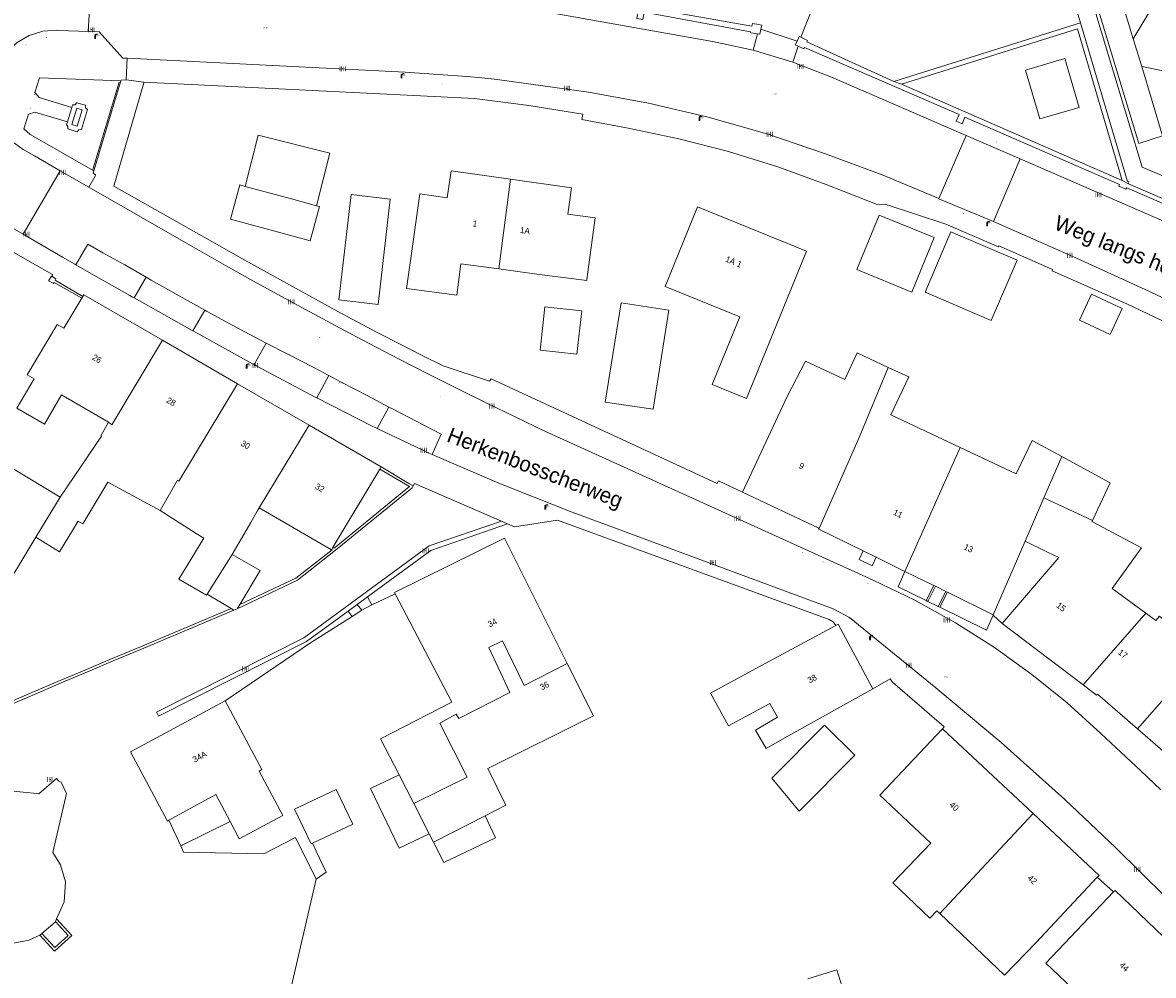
# Model space of a CAD drawing. Header units: metres. Extents: x 197457 to 198138, y 353986 to 354984.
# Tile 204 of 217: x 197865 to 197958, y 354718 to 354796. Entities that reach past the tile are written whole.
import ezdxf
from ezdxf.enums import TextEntityAlignment as Align

# ---------------------------------------------------------------- set-up
doc = ezdxf.new("R2010")
doc.units = ezdxf.units.M
doc.header["$MEASUREMENT"] = 0
for name, color, linetype, lineweight, true_color in [('afsluitpaal', 7, 'Continuous', 0, 0xde7233), ('benzine-   olieput', 7, 'Continuous', 0, 0x104b6e), ('elektrakast', 7, 'Continuous', 0, 0x104b6e), ('kolk', 7, 'Continuous', 0, 0x104b6e), ('lichtmast', 7, 'Continuous', 0, 0x104b6e)]:
    doc.layers.add(name, color=color, linetype=linetype, lineweight=lineweight, true_color=true_color)
for name, color, linetype, lineweight in [('bijgebouw', 1, 'Continuous', 13), ('Grens beheer openbare ruimte wegbeheer', 253, 'Continuous', 0), ('grens individueel parkeervak', 7, 'Continuous', 0), ('Grens maaiveld', 253, 'Continuous', 0), ('grens WOZ object', 7, 'Continuous', 0), ('heg geen IMGeo', 7, 'Continuous', 0), ('hoofdgebouw', 1, 'Continuous', 0), ('Hoogtepunt', 7, 'Continuous', 0), ('huisnummerreeks BGT', 7, 'Continuous', 0), ('kant muur', 30, 'Continuous', 0), ('kant onverhard', 7, 'Continuous', 0), ('kant verharding', 7, 'Continuous', 0), ('kunstwerk', 1, 'Continuous', 13), ('molgoot weginrichtingselement lijn', 7, 'Continuous', 0), ('muur breder dan 30cm', 30, 'Continuous', 0), ('openbare ruimte label tekst', 7, 'Continuous', 0), ('raster', 7, 'Continuous', 0), ('raster geen IMGeo', 7, 'Continuous', 0), ('tussenmuur', 1, 'Continuous', 13), ('waterleidingput', 132, 'Continuous', 0)]:
    doc.layers.add(name, color=color, linetype=linetype, lineweight=lineweight)
doc.styles.add('Style-WORKING', font='WORKING.shx')

# ---------------------------------------------------------------- blocks, each defined once
blk = doc.blocks.new('kolk')
at = {"layer": 'kolk', "linetype": 'Continuous', "lineweight": 0, "true_color": 0xbd2877}
for points in [[(-0.49, -0.43), (-0.49, 0), (-0.49, 0.42), (-0.4, 0.42), (-0.4, 0), (-0.4, -0.43)], [(-0.19, -0.43), (-0.19, 0), (-0.19, 0.42), (-0.11, 0.42), (-0.11, 0), (-0.11, -0.43)], [(0.11, -0.43), (0.11, 0), (0.11, 0.42), (0.19, 0.42), (0.19, 0), (0.19, -0.43)], [(0.4, -0.43), (0.4, 0), (0.4, 0.42), (0.49, 0.42), (0.49, 0), (0.49, -0.43)]]:
    blk.add_hatch(color=232, dxfattribs=at).paths.add_polyline_path(points)
at = {"layer": 'kolk', "linetype": 'Continuous', "lineweight": 0, "true_color": 0x681648}
blk.add_hatch(color=219, dxfattribs=at).paths.add_polyline_path([(0.1, 0, 1), (-0.1, 0, 1)])
blk = doc.blocks.new('benzineolieput')
at = {"layer": 'benzine-   olieput', "linetype": 'Continuous', "lineweight": 0, "true_color": 0xbd2877}
h = blk.add_hatch(color=232, dxfattribs=at)
edge = h.paths.add_edge_path()
edge.add_spline(control_points=[(0.44, 0), (0.44, 0.04), (0.43, 0.09), (0.36, 0.2), (0.28, 0.26), (0.09, 0.32), (-0.02, 0.33), (-0.22, 0.29), (-0.31, 0.24), (-0.42, 0.12), (-0.44, 0.06), (-0.44, -0.06), (-0.42, -0.12), (-0.33, -0.22), (-0.28, -0.26), (-0.1, -0.33), (0.04, -0.33), (0.27, -0.27), (0.37, -0.2), (0.43, -0.08), (0.44, -0.04), (0.44, 0)], knot_values=[0, 0, 0, 0, 0.060484, 0.060484, 0.178041, 0.178041, 0.295599, 0.295599, 0.413157, 0.413157, 0.498623, 0.498623, 0.584089, 0.584089, 0.669555, 0.669555, 0.808438, 0.808438, 0.94732, 0.94732, 1, 1, 1, 1], degree=3, periodic=0)
edge = h.paths.add_edge_path(flags=16)
edge.add_ellipse((0, 0), major_axis=(0.392, 0), ratio=0.689655, start_angle=0, end_angle=360)
h = blk.add_hatch(color=232, dxfattribs=at)
h.paths.add_polyline_path([(-0.05, -0.09, -0.572477), (-0.05, 0.09, 0.381612), (-0.15, 0.17), (-0.25, 0.17), (-0.25, -0.18), (-0.15, -0.18, 0.381612)])
h.paths.add_polyline_path([(-0.15, -0.12), (-0.2, -0.12), (-0.2, -0.02), (-0.15, -0.02, -1)], flags=16)
h.paths.add_polyline_path([(-0.15, 0.02), (-0.2, 0.02), (-0.2, 0.12), (-0.15, 0.12, -1)], flags=16)
at = {"layer": 'benzine-   olieput', "linetype": 'Continuous', "lineweight": 0, "true_color": 0x681648}
blk.add_hatch(color=219, dxfattribs=at).paths.add_polyline_path([(0.1, 0, 1), (-0.1, 0, 1)])
at = {"layer": 'benzine-   olieput', "linetype": 'Continuous', "lineweight": 0, "true_color": 0xbd2877}
h = blk.add_hatch(color=232, dxfattribs=at)
h.paths.add_polyline_path([(0.27, -0.08), (0.27, 0.07, 1), (0.07, 0.07), (0.07, 0.07, -0.377964), (0.07, -0.07), (0.07, -0.08, 1)])
h.paths.add_polyline_path([(0.12, -0.08), (0.12, 0.07, -1), (0.23, 0.07), (0.23, -0.08, -1)], flags=16)
blk = doc.blocks.new('lichtmast')
at = {"layer": 'lichtmast', "linetype": 'Continuous', "lineweight": 0, "true_color": 0xbd2877}
for points in [[(0.15, 0.42, -0.344151), (0.3, 0.61), (0.43, 0.64, 0.960861), (0.4, 0.79), (0.1, 0.74, 0.366629), (-0.15, 0.45), (-0.15, -0.1), (0, -0.1, -0.414214), (-0.1, 0, -1), (0.1, 0, -0.414214), (0, -0.1), (0.15, -0.1)], [(0.35, 0.55, 1), (0.3, 0.56), (0.23, 0.32, 1), (0.28, 0.31)], [(0.42, 0.58, 1), (0.38, 0.57), (0.44, 0.33, 1), (0.48, 0.34)], [(0.49, 0.61, 1), (0.45, 0.58), (0.63, 0.4, 1), (0.66, 0.43)]]:
    blk.add_hatch(color=232, dxfattribs=at).paths.add_polyline_path(points)
at = {"layer": 'lichtmast', "linetype": 'Continuous', "lineweight": 0, "true_color": 0x681648}
blk.add_hatch(color=219, dxfattribs=at).paths.add_polyline_path([(-0.1, 0, 1), (0.1, 0, 1)])
blk = doc.blocks.new('afsluitpaal')
at = {"layer": 'afsluitpaal', "linetype": 'Continuous', "lineweight": 0, "true_color": 0xbd2877}
blk.add_hatch(color=232, dxfattribs=at).paths.add_polyline_path([(0.15, 0.65, 1), (-0.15, 0.65), (-0.15, 0.05), (-0.3, 0.05), (-0.3, -0.1), (0, -0.1, -0.414214), (-0.1, 0, -1), (0.1, 0, -0.414214), (0, -0.1), (0.3, -0.1), (0.3, 0.05), (0.15, 0.05)])
at = {"layer": 'afsluitpaal', "linetype": 'Continuous', "lineweight": 0, "true_color": 0x681648}
blk.add_hatch(color=219, dxfattribs=at).paths.add_polyline_path([(0.1, 0, 1), (-0.1, 0, 1)])
blk = doc.blocks.new('waterleidingput')
at = {"layer": 'waterleidingput', "linetype": 'Continuous', "lineweight": 0, "true_color": 0x248bcb}
h = blk.add_hatch(color=142, dxfattribs=at)
edge = h.paths.add_edge_path()
edge.add_spline(control_points=[(0.44, 0), (0.44, 0.04), (0.43, 0.09), (0.36, 0.2), (0.28, 0.26), (0.09, 0.32), (-0.02, 0.33), (-0.22, 0.29), (-0.31, 0.24), (-0.42, 0.12), (-0.44, 0.06), (-0.44, -0.06), (-0.42, -0.12), (-0.33, -0.22), (-0.28, -0.26), (-0.1, -0.33), (0.04, -0.33), (0.27, -0.27), (0.37, -0.2), (0.43, -0.08), (0.44, -0.04), (0.44, 0)], knot_values=[0, 0, 0, 0, 0.060484, 0.060484, 0.178041, 0.178041, 0.295599, 0.295599, 0.413157, 0.413157, 0.498623, 0.498623, 0.584089, 0.584089, 0.669555, 0.669555, 0.808438, 0.808438, 0.94732, 0.94732, 1, 1, 1, 1], degree=3, periodic=0)
edge = h.paths.add_edge_path(flags=16)
edge.add_ellipse((0, 0), major_axis=(0.392, 0), ratio=0.689655, start_angle=0, end_angle=360)
for points in [[(-0.05, -0.09, -0.141608), (-0.09, -0.05), (-0.1, -0.09), (-0.17, 0.18), (-0.22, 0.18), (-0.12, -0.17), (-0.07, -0.17)], [(0.03, 0.18), (-0.02, 0.18), (-0.05, 0.09, -0.269854), (0.05, 0.09)], [(0.23, 0.18), (0.18, 0.18), (0.1, -0.09), (0.09, -0.05, -0.141608), (0.05, -0.09), (0.08, -0.17), (0.13, -0.17)]]:
    blk.add_hatch(color=142, dxfattribs=at).paths.add_polyline_path(points)
at = {"layer": 'waterleidingput', "linetype": 'Continuous', "lineweight": 0, "true_color": 0x104b6e}
blk.add_hatch(color=156, dxfattribs=at).paths.add_polyline_path([(0.1, 0, 1), (-0.1, 0, 1)])
blk = doc.blocks.new('kast_1')
at = {"layer": 'elektrakast', "linetype": 'Continuous', "lineweight": 0, "true_color": 0xbd2877}
h = blk.add_hatch(color=232, dxfattribs=at)
edge = h.paths.add_edge_path()
edge.add_arc((0, 0), 0.1, 0, 360)
edge.add_line((0, -0.1), (0.34, -0.1))
edge.add_line((0.34, -0.1), (0.34, 0.47))
edge.add_line((0.34, 0.47), (-0.34, 0.47))
edge.add_line((-0.34, 0.47), (-0.34, -0.1))
edge.add_line((-0.34, -0.1), (0, -0.1))
edge = h.paths.add_edge_path(flags=16)
edge.add_arc((-0.2, 0.31), 0.0607, 0, 360)
at = {"layer": 'elektrakast', "linetype": 'Continuous', "lineweight": 0, "true_color": 0x681648}
blk.add_hatch(color=219, dxfattribs=at).paths.add_polyline_path([(-0.1, 0, 1), (0.1, 0, 1)])
at = {"layer": 'elektrakast', "color": 232, "linetype": 'Continuous', "lineweight": 0, "true_color": 0xbd2877, "extrusion": (0, 0, -1)}
blk.add_solid([(-0.34, 0.65), (0.34, 0.65), (-0.34, 0.55), (0.34, 0.55)], dxfattribs=at)

msp = doc.modelspace()

# ---------------------------------------------------------------- linework, layer by layer
at = {"layer": 'bijgebouw', "linetype": 'Continuous', "lineweight": 13}
for p, q in [((197884.358, 354751.569), (197882.069, 354752.882)), ((197882.699, 354748.792), (197884.358, 354751.569)), ((197880.005, 354749.62), (197881.981, 354748.456)), ((197882.487, 354748.437), (197882.699, 354748.792)), ((197881.981, 354748.456), (197882.203, 354748.325)), ((197882.203, 354748.325), (197882.487, 354748.437))]:
    msp.add_line(p, q, dxfattribs=at)
at = {"layer": 'bijgebouw', "linetype": 'Continuous', "lineweight": 13, "flags": 128}
for points in [[(197951.502, 354789.528), (197950.329, 354793.532), (197947.099, 354792.568), (197948.287, 354788.586), (197951.502, 354789.528)], [(197912.653, 354765.378), (197916.578, 354764.783), (197917.88, 354772.909), (197913.967, 354773.517), (197912.653, 354765.378)], [(197950.08, 354760.91), (197954.064, 354758.759), (197952.599, 354755.67)], [(197926.316, 354734.542), (197930.634, 354738.888), (197933.11, 354736.429), (197928.546, 354731.835), (197926.316, 354734.542)], [(197929.269, 354718.103), (197931.639, 354718.841), (197933.271, 354713.6)]]:
    msp.add_lwpolyline(points, dxfattribs=at)
at = {"layer": 'Grens beheer openbare ruimte wegbeheer', "linetype": 'Continuous', "lineweight": 0}
msp.add_line((197873.39, 354791.77), (197874.83, 354791.604), dxfattribs=at)
at = {"layer": 'grens individueel parkeervak', "linetype": 'Continuous', "lineweight": 0}
for p, q in [((197874.022, 354773.909), (197875.022, 354775.599)), ((197874.022, 354773.909), (197873.904, 354773.975)), ((197878.835, 354771.22), (197879.831, 354772.908)), ((197878.835, 354771.22), (197878.728, 354771.279)), ((197883.879, 354768.441), (197884.842, 354770.208)), ((197883.879, 354768.441), (197883.736, 354768.52)), ((197889.007, 354765.712), (197889.99, 354767.543)), ((197894.906, 354764.968), (197893.965, 354763.21)), ((197893.965, 354763.21), (197893.787, 354763.294)), ((197898.171, 354761.211), (197893.965, 354763.21))]:
    msp.add_line(p, q, dxfattribs=at)
at = {"layer": 'grens individueel parkeervak', "linetype": 'Continuous', "lineweight": 0, "flags": 128}
for points in [[(197875.022, 354775.599), (197873.264, 354776.612), (197871.47, 354777.614), (197870.248, 354778.311), (197869.244, 354776.633)], [(197873.904, 354773.975), (197873.688, 354774.097), (197870.919, 354775.67), (197869.244, 354776.633)], [(197879.831, 354772.908), (197877.715, 354774.073), (197875.424, 354775.367), (197875.022, 354775.599)], [(197878.728, 354771.279), (197876.465, 354772.537), (197874.022, 354773.909)], [(197884.842, 354770.208), (197884.433, 354770.418), (197882.132, 354771.645), (197879.977, 354772.828), (197879.831, 354772.908)], [(197883.736, 354768.52), (197879.248, 354770.99), (197878.835, 354771.22)], [(197889.99, 354767.543), (197888.764, 354768.195), (197886.574, 354769.318), (197884.842, 354770.208)], [(197888.933, 354765.75), (197884.086, 354768.327), (197883.879, 354768.441)], [(197894.906, 354764.968), (197893.126, 354765.907), (197890.995, 354767.008), (197889.99, 354767.543)], [(197889.007, 354765.712), (197888.962, 354765.735), (197888.933, 354765.75)], [(197893.787, 354763.294), (197893.553, 354763.405), (197891.254, 354764.562), (197889.007, 354765.712)], [(197898.453, 354761.088), (197899.213, 354762.729), (197897.217, 354763.769), (197895.203, 354764.811), (197894.906, 354764.968)], [(197898.453, 354761.088), (197898.203, 354761.196), (197898.171, 354761.211)]]:
    msp.add_lwpolyline(points, dxfattribs=at)
at = {"layer": 'Grens maaiveld', "linetype": 'Continuous', "lineweight": 0}
for p, q in [((197925.42, 354795.93), (197925.468, 354796.129)), ((197928.379, 354794.964), (197925.42, 354795.93)), ((197928.379, 354794.964), (197928.466, 354795.148)), ((197955.944, 354795.143), (197956.634, 354792.864)), ((197936.313, 354791.653), (197936.933, 354791.428)), ((197955.022, 354783.544), (197955.559, 354783.268)), ((197939.722, 354750.27), (197939.105, 354749.036)), ((197940.572, 354749.854), (197939.956, 354748.619)), ((197939.956, 354748.619), (197939.105, 354749.036)), ((197875.856, 354739.957), (197876.025, 354739.638)), ((197884.229, 354705.876), (197888.954, 354726.275))]:
    msp.add_line(p, q, dxfattribs=at)
at = {"layer": 'Grens maaiveld', "linetype": 'Continuous', "lineweight": 0, "flags": 128}
for points in [[(197930.172, 354797.994), (197943.503, 354809.601), (197947.257, 354810.736), (197951.63, 354796.455)], [(197925.255, 354796.313), (197924.714, 354796.411), (197924.677, 354796.176), (197906.966, 354799.322), (197906.644, 354799.321), (197906.643, 354799.419), (197906.083, 354799.462), (197906.068, 354799.352), (197887.653, 354800.05), (197887.655, 354800.345), (197886.888, 354800.359)], [(197956.634, 354792.864), (197958.353, 354787.185), (197956.396, 354786.57), (197952.503, 354799.478), (197954.437, 354800.123), (197955.944, 354795.143)], [(197887.163, 354799.595), (197887.621, 354799.587), (197887.629, 354799.702), (197906.028, 354798.987), (197906.013, 354798.902), (197906.579, 354798.852), (197906.589, 354798.968), (197915.343, 354797.43), (197915.242, 354796.807), (197915.736, 354796.724), (197915.849, 354797.335), (197924.57, 354795.728), (197924.601, 354795.649), (197925.129, 354795.555)], [(197928.681, 354795.273), (197929.577, 354797.476), (197930.172, 354797.994)], [(197955.944, 354795.143), (197957.78, 354798.182), (197959.463, 354798.667), (197960.462, 354795.559), (197958.39, 354792.526), (197956.634, 354792.864)], [(197925.255, 354796.313), (197925.501, 354796.269), (197925.468, 354796.129)], [(197925.42, 354795.93), (197925.322, 354795.52), (197925.129, 354795.555)], [(197928.466, 354795.148), (197928.554, 354795.332), (197928.681, 354795.273)], [(197936.313, 354791.653), (197929.174, 354794.91), (197929.225, 354795.019), (197928.681, 354795.273)], [(197928.465, 354794.538), (197928.226, 354794.643), (197928.379, 354794.964)], [(197928.465, 354794.538), (197928.939, 354794.331), (197928.982, 354794.435), (197941.684, 354788.935), (197941.433, 354788.398), (197941.907, 354788.166), (197942.135, 354788.736), (197954.817, 354783.197), (197954.772, 354783.08), (197955.348, 354782.831), (197955.429, 354782.933), (197971.126, 354776.127), (197971.076, 354776.019), (197971.313, 354775.913)], [(197936.933, 354791.428), (197942.65, 354788.947), (197955.022, 354783.544)], [(197955.559, 354783.268), (197971.262, 354776.477), (197971.315, 354776.581), (197971.844, 354776.328), (197971.723, 354776.037)], [(197904.148, 354755.617), (197898.22, 354753.578), (197887.938, 354746.053), (197875.856, 354739.957)], [(197877.858, 354728.995), (197878.09, 354728.486), (197884.656, 354728.334), (197887.259, 354729.684), (197888.954, 354726.275)]]:
    msp.add_lwpolyline(points, dxfattribs=at)
at = {"layer": 'grens WOZ object', "linetype": 'Continuous', "lineweight": 0}
for p, q in [((197883.136, 354783.054), (197886.942, 354782.017)), ((197890.81, 354773.745), (197891.814, 354782.389)), ((197891.814, 354782.389), (197895.035, 354782.015)), ((197886.942, 354782.017), (197888.988, 354781.459)), ((197895.035, 354782.015), (197894.031, 354773.371)), ((197933.284, 354776.227), (197935.118, 354780.701)), ((197935.118, 354780.701), (197939.616, 354778.857)), ((197939.616, 354778.857), (197937.782, 354774.383)), ((197938.884, 354774.386), (197940.995, 354779.325)), ((197940.995, 354779.325), (197946.414, 354777.008)), ((197946.414, 354777.008), (197944.302, 354772.07)), ((197937.782, 354774.383), (197933.284, 354776.227)), ((197944.302, 354772.07), (197938.884, 354774.386)), ((197894.031, 354773.371), (197890.81, 354773.745)), ((197907.323, 354769.616), (197907.712, 354773.186)), ((197907.712, 354773.186), (197910.722, 354772.859)), ((197910.722, 354772.859), (197910.334, 354769.288)), ((197910.334, 354769.288), (197907.323, 354769.616)), ((197895.751, 354734.825), (197896.955, 354732.472)), ((197896.955, 354732.472), (197898.222, 354729.996)), ((197898.578, 354729.3), (197902.798, 354731.459)), ((197876.882, 354731.093), (197877.858, 354728.995)), ((197877.858, 354728.995), (197881.901, 354731.005)), ((197888.663, 354729.218), (197888.533, 354729.156))]:
    msp.add_line(p, q, dxfattribs=at)
at = {"layer": 'grens WOZ object', "linetype": 'Continuous', "lineweight": 0, "flags": 128}
for points in [[(197883.136, 354783.054), (197884.206, 354787.259), (197890.083, 354785.764), (197888.988, 354781.459)], [(197886.178, 354779.214), (197881.919, 354780.374), (197882.683, 354783.177), (197883.136, 354783.054)], [(197888.988, 354781.459), (197889.239, 354781.391), (197888.475, 354778.588), (197886.178, 354779.214)], [(197951.523, 354772.098), (197954.054, 354770.923), (197955.039, 354773.045), (197952.508, 354774.22), (197951.523, 354772.098)], [(197898.222, 354729.996), (197895.747, 354728.805), (197893.396, 354733.692), (197895.751, 354734.825)], [(197881.901, 354731.005), (197880.736, 354733.199), (197876.882, 354731.093)], [(197888.533, 354729.156), (197887.182, 354731.998), (197890.598, 354733.622), (197891.949, 354730.78), (197888.663, 354729.218)], [(197898.578, 354729.3), (197899.413, 354727.629), (197903.657, 354729.659), (197902.798, 354731.459)]]:
    msp.add_lwpolyline(points, dxfattribs=at)
at = {"layer": 'heg geen IMGeo', "linetype": 'Continuous', "lineweight": 0}
msp.add_line((197872.798, 354791.596), (197870.638, 354784.446), dxfattribs=at)
at = {"layer": 'hoofdgebouw', "linetype": 'Continuous', "lineweight": 0}
for p, q in [((197903.924, 354776.287), (197900.822, 354776.707)), ((197903.924, 354776.287), (197907.043, 354775.865)), ((197911.139, 354775.34), (197907.043, 354775.865)), ((197911.139, 354775.34), (197911.15, 354775.42)), ((197869.822, 354774.036), (197869.739, 354773.897)), ((197882.512, 354766.874), (197876.344, 354770.445)), ((197888.374, 354763.48), (197882.512, 354766.874)), ((197927.582, 354765.818), (197923.899, 354757.991)), ((197936.067, 354764.314), (197941.749, 354761.643)), ((197888.374, 354763.48), (197894.283, 354760.059)), ((197894.283, 354760.059), (197894.171, 354759.872)), ((197894.171, 354759.872), (197890.353, 354753.497)), ((197865.968, 354754.287), (197867.959, 354757.582)), ((197879.114, 354754.601), (197876.152, 354756.473)), ((197883.585, 354755.507), (197884.119, 354756.433)), ((197884.27, 354756.694), (197884.119, 354756.433)), ((197882.069, 354752.882), (197883.585, 354755.507)), ((197879.114, 354754.601), (197879.743, 354754.217)), ((197930.154, 354754.961), (197933.793, 354753.177)), ((197855.623, 354737.159), (197865.968, 354754.287)), ((197890.353, 354753.497), (197890.237, 354753.303)), ((197944.468, 354747.944), (197947.087, 354753.978)), ((197947.087, 354753.978), (197948.919, 354753.08)), ((197933.793, 354753.177), (197934.866, 354752.651)), ((197934.866, 354752.651), (197937.217, 354751.499)), ((197949.833, 354752.632), (197945.199, 354747.233)), ((197949.833, 354752.632), (197948.919, 354753.08)), ((197937.217, 354751.499), (197937.226, 354751.494)), ((197937.226, 354751.494), (197939.587, 354750.337)), ((197939.587, 354750.337), (197939.722, 354750.27)), ((197939.722, 354750.27), (197940.572, 354749.854)), ((197940.572, 354749.854), (197940.707, 354749.788)), ((197940.707, 354749.788), (197944.468, 354747.944)), ((197956.969, 354748.066), (197954.21, 354750.097)), ((197880.005, 354749.62), (197879.966, 354749.558)), ((197931.564, 354747.06), (197924.697, 354743.373)), ((197945.199, 354747.233), (197951.839, 354742.187)), ((197947.742, 354731.639), (197940.311, 354738.6)), ((197956.281, 354738.599), (197959.446, 354735.863)), ((197924.966, 354738.489), (197925.861, 354736.968)), ((197865.78, 354733.319), (197863.279, 354733.573)), ((197876.882, 354731.093), (197876.753, 354731.023)), ((197898.222, 354729.996), (197898.578, 354729.3)), ((197947.98, 354721.072), (197952.997, 354726.428)), ((197954.333, 354725.225), (197948.77, 354719.385)), ((197867.578, 354722.797), (197867.672, 354723.006)), ((197940.073, 354723.46), (197945.394, 354718.388)), ((197866.297, 354721.674), (197866.457, 354721.81)), ((197947.98, 354721.072), (197945.394, 354718.388)), ((197956.022, 354712.551), (197948.77, 354719.385))]:
    msp.add_line(p, q, dxfattribs=at)
at = {"layer": 'hoofdgebouw', "linetype": 'Continuous', "lineweight": 0, "flags": 128}
for points in [[(197896.742, 354777.356), (197897.454, 354782.427), (197899.702, 354782.112), (197900.012, 354784.319), (197904.881, 354783.636)], [(197911.15, 354775.42), (197911.834, 354780.474), (197909.585, 354780.778), (197909.877, 354782.935), (197904.881, 354783.636)], [(197923.69, 354772.352), (197921.432, 354766.804), (197924.239, 354765.662), (197929.152, 354777.731), (197920.213, 354781.37), (197917.559, 354774.848), (197923.69, 354772.352)], [(197867.959, 354757.582), (197857.303, 354764.009), (197863.087, 354777.573)], [(197896.742, 354777.356), (197896.357, 354774.691), (197900.496, 354774.122), (197900.822, 354776.707)], [(197869.739, 354773.897), (197868.27, 354771.426), (197867.719, 354771.733), (197865.262, 354767.605), (197865.822, 354767.28), (197864.419, 354764.868), (197866.675, 354763.556), (197868.078, 354765.967), (197871.933, 354763.724)], [(197876.344, 354770.445), (197869.904, 354774.174), (197869.822, 354774.036)], [(197927.582, 354765.818), (197929.082, 354768.729), (197932.29, 354767.221), (197933.318, 354769.409), (197935.854, 354768.217)], [(197935.854, 354768.217), (197937.531, 354767.429), (197936.067, 354764.314)], [(197867.959, 354757.582), (197871.348, 354762.572), (197871.288, 354762.607), (197871.933, 354763.724)], [(197941.749, 354761.643), (197946.353, 354759.479), (197947.644, 354762.226), (197950.08, 354760.91)], [(197865.968, 354754.287), (197867.922, 354753.108), (197869.435, 354755.617), (197869.821, 354755.385), (197871.884, 354758.805), (197876.152, 354756.473)], [(197923.899, 354757.991), (197930.163, 354755.044), (197930.13, 354754.973), (197930.154, 354754.961)], [(197890.237, 354753.303), (197890.218, 354753.271), (197884.27, 354756.694)], [(197954.21, 354750.097), (197956.624, 354753.413), (197952.559, 354755.586), (197952.599, 354755.67)], [(197879.743, 354754.217), (197877.692, 354750.863), (197879.966, 354749.558)], [(197909.541, 354743.94), (197904.395, 354754.229), (197895.384, 354749.759), (197895.441, 354749.651)], [(197895.441, 354749.651), (197900.085, 354740.776), (197894.237, 354737.783), (197895.751, 354734.825)], [(197961.736, 354748.506), (197959.824, 354746.326), (197958.097, 354747.83), (197957.782, 354747.468), (197956.969, 354748.066)], [(197934.592, 354741.875), (197931.754, 354747.162), (197931.564, 354747.06)], [(197902.798, 354731.459), (197904.507, 354732.334), (197903.025, 354735.33), (197911.682, 354739.66), (197909.541, 354743.94)], [(197924.697, 354743.373), (197921.295, 354741.525), (197922.758, 354738.83), (197926.161, 354740.678)], [(197925.861, 354736.968), (197927.616, 354738), (197934.592, 354741.875)], [(197951.839, 354742.187), (197952.936, 354741.353), (197952.999, 354741.436), (197956.281, 354738.599)], [(197876.753, 354731.023), (197873.741, 354736.705), (197881.495, 354740.874)], [(197881.495, 354740.874), (197884.494, 354735.253), (197884.269, 354735.133), (197886.217, 354731.478), (197882.655, 354729.586), (197881.901, 354731.005)], [(197926.161, 354740.678), (197926.776, 354739.546), (197924.966, 354738.489)], [(197940.311, 354738.6), (197935.173, 354733.142), (197939.339, 354729.221)], [(197862.475, 354735.385), (197862.296, 354735.365), (197860.77, 354733.336), (197860.454, 354732.471), (197859.787, 354729.335), (197860.12, 354727.932), (197859.49, 354726.439), (197859.43, 354724.987), (197859.875, 354723.528), (197860.873, 354722.213), (197862.324, 354721.308), (197864.138, 354721.021), (197865.387, 354721.256), (197866.297, 354721.674)], [(197867.677, 354734.524), (197866.229, 354733.274), (197865.78, 354733.319)], [(197867.672, 354723.006), (197868.306, 354724.415), (197868.402, 354726.06), (197868.007, 354727.437), (197867.379, 354728.447), (197868.494, 354733.296), (197868.061, 354734.231), (197867.826, 354734.324), (197867.677, 354734.524)], [(197952.997, 354726.428), (197953.141, 354726.582), (197947.742, 354731.639)], [(197939.339, 354729.221), (197936.239, 354725.97), (197939.278, 354723.073), (197939.85, 354723.673), (197940.073, 354723.46)], [(197961.727, 354718.378), (197954.453, 354725.351), (197954.333, 354725.225)], [(197866.457, 354721.81), (197867.553, 354722.741), (197867.578, 354722.797)]]:
    msp.add_lwpolyline(points, dxfattribs=at)
at = {"layer": 'kant muur', "linetype": 'Continuous', "lineweight": 0}
for p, q in [((197925.42, 354795.93), (197925.468, 354796.129)), ((197928.379, 354794.964), (197928.466, 354795.148)), ((197936.313, 354791.653), (197936.933, 354791.428)), ((197955.022, 354783.544), (197955.559, 354783.268))]:
    msp.add_line(p, q, dxfattribs=at)
at = {"layer": 'kant muur', "linetype": 'Continuous', "lineweight": 0, "flags": 128}
for points in [[(197925.255, 354796.313), (197924.714, 354796.411), (197924.677, 354796.176), (197906.966, 354799.322), (197906.644, 354799.321), (197906.643, 354799.419), (197906.083, 354799.462), (197906.068, 354799.352), (197887.653, 354800.05), (197887.655, 354800.345), (197886.888, 354800.359)], [(197887.163, 354799.595), (197887.621, 354799.587), (197887.629, 354799.702), (197906.028, 354798.987), (197906.013, 354798.902), (197906.579, 354798.852), (197906.589, 354798.968), (197915.343, 354797.43), (197915.242, 354796.807), (197915.736, 354796.724), (197915.849, 354797.335), (197924.57, 354795.728), (197924.601, 354795.649), (197925.129, 354795.555)], [(197925.255, 354796.313), (197925.501, 354796.269), (197925.468, 354796.129)], [(197925.42, 354795.93), (197925.322, 354795.52), (197925.129, 354795.555)], [(197928.466, 354795.148), (197928.554, 354795.332), (197928.681, 354795.273)], [(197936.313, 354791.653), (197929.174, 354794.91), (197929.225, 354795.019), (197928.681, 354795.273)], [(197928.465, 354794.538), (197928.226, 354794.643), (197928.379, 354794.964)], [(197928.465, 354794.538), (197928.939, 354794.331), (197928.982, 354794.435), (197941.684, 354788.935), (197941.433, 354788.398), (197941.907, 354788.166), (197942.135, 354788.736), (197954.817, 354783.197), (197954.772, 354783.08), (197955.348, 354782.831), (197955.429, 354782.933), (197971.126, 354776.127), (197971.076, 354776.019), (197971.313, 354775.913)], [(197936.933, 354791.428), (197942.65, 354788.947), (197955.022, 354783.544)], [(197955.559, 354783.268), (197971.262, 354776.477), (197971.315, 354776.581), (197971.844, 354776.328), (197971.723, 354776.037)]]:
    msp.add_lwpolyline(points, dxfattribs=at)
at = {"layer": 'kant onverhard', "linetype": 'Continuous', "lineweight": 0, "flags": 128}
msp.add_lwpolyline([(197948.818, 354810.658), (197948.784, 354811.052), (197948.912, 354811.461), (197949.192, 354811.785), (197949.545, 354811.963), (197959.534, 354814.856), (197960.141, 354814.334), (197960.867, 354813.995), (197970.939, 354781.218), (197970.622, 354780.424), (197970.306, 354780.068), (197969.9, 354779.791), (197969.438, 354779.626), (197968.964, 354779.581), (197968.135, 354779.792), (197956.671, 354784.619), (197948.818, 354810.658)], dxfattribs=at)
at = {"layer": 'kant verharding', "linetype": 'Continuous', "lineweight": 0}
for p, q in [((197870.457, 354799.208), (197870.266, 354795.752)), ((197870.266, 354795.752), (197867.862, 354795.84)), ((197925.129, 354795.555), (197924.785, 354794.203)), ((197928.043, 354793.223), (197928.465, 354794.538)), ((197873.39, 354791.77), (197873.464, 354793.552)), ((197924.785, 354794.203), (197928.043, 354793.223)), ((197870.724, 354784.315), (197872.935, 354791.695)), ((197874.813, 354791.546), (197874.83, 354791.604)), ((197940.007, 354782.053), (197942.25, 354787.215)), ((197946.675, 354785.297), (197942.25, 354787.215)), ((197865.864, 354785.541), (197867.963, 354784.324)), ((197944.473, 354780.166), (197946.675, 354785.297)), ((197864.931, 354779.122), (197867.963, 354784.324)), ((197867.963, 354784.324), (197870.319, 354782.974)), ((197940.002, 354782.042), (197940.007, 354782.053)), ((197944.473, 354780.166), (197940.002, 354782.042)), ((197862.842, 354780.329), (197864.931, 354779.122)), ((197869.244, 354776.633), (197869.171, 354776.675)), ((197904.148, 354755.617), (197904.64, 354755.405)), ((197904.64, 354755.405), (197905.217, 354755.157)), ((197891.57, 354748.248), (197892.305, 354748.787)), ((197892.305, 354748.787), (197893.168, 354749.419)), ((197892.305, 354748.787), (197892.695, 354748.308)), ((197893.529, 354748.743), (197893.168, 354749.419)), ((197891.57, 354748.248), (197891.894, 354747.801)), ((197891.894, 354747.801), (197892.695, 354748.308)), ((197944.468, 354747.944), (197944.446, 354747.899)), ((197944.446, 354747.899), (197945.199, 354747.233)), ((197952.997, 354726.428), (197954.333, 354725.225))]:
    msp.add_line(p, q, dxfattribs=at)
at = {"layer": 'kant verharding', "linetype": 'Continuous', "lineweight": 0, "flags": 128}
for points in [[(197924.785, 354794.203), (197921.446, 354794.929), (197908.861, 354797.155), (197907.731, 354797.344), (197906.598, 354797.513), (197905.923, 354797.603), (197905.247, 354797.686), (197901.294, 354798.021), (197900.405, 354798.062), (197887.123, 354798.577)], [(197867.862, 354795.84), (197867.702, 354795.846), (197866.545, 354795.759), (197865.436, 354795.419), (197864.43, 354794.841), (197863.58, 354794.051), (197862.92, 354793.074), (197862.498, 354791.973), (197862.33, 354790.807), (197862.415, 354789.632), (197862.738, 354788.555), (197863.289, 354787.574), (197864.037, 354786.736), (197864.945, 354786.073), (197865.864, 354785.541)], [(197873.464, 354793.552), (197873.099, 354793.57), (197871.156, 354795.718), (197870.266, 354795.752)], [(197873.464, 354793.552), (197896.248, 354792.422), (197901.294, 354792.063), (197902.543, 354791.941), (197903.788, 354791.806), (197911.284, 354790.785), (197916.208, 354789.878), (197921.083, 354788.734), (197925.894, 354787.348), (197930.642, 354785.758), (197935.364, 354783.991), (197940.007, 354782.053)], [(197942.25, 354787.215), (197931.205, 354791.997), (197928.043, 354793.223)], [(197868.916, 354789.506), (197866.257, 354790.323), (197865.9, 354790.746), (197866.271, 354791.954), (197872.935, 354791.695)], [(197923.899, 354757.991), (197921.935, 354758.916), (197921.835, 354758.701), (197903.297, 354767.289), (197903.158, 354767.079), (197899.36, 354768.334), (197897.593, 354769.218), (197895.831, 354770.114), (197894.076, 354771.023), (197892.327, 354771.942), (197890.734, 354772.794), (197889.149, 354773.661), (197885.987, 354775.408), (197882.872, 354777.14), (197879.766, 354778.888), (197872.356, 354783.081), (197874.813, 354791.546)], [(197872.935, 354791.695), (197872.955, 354791.762), (197873.39, 354791.77)], [(197874.83, 354791.604), (197901.94, 354790.262), (197906.383, 354789.692), (197910.805, 354788.976), (197910.733, 354788.534), (197914.547, 354787.827), (197918.675, 354786.961), (197922.761, 354785.901), (197926.794, 354784.649), (197930.758, 354783.21), (197934.948, 354781.577), (197935.606, 354781.595), (197940.589, 354779.954), (197944.893, 354778.105), (197944.93, 354778.184), (197949.328, 354776.24), (197949.29, 354776.139), (197955.459, 354773.388), (197962.813, 354769.898), (197963.009, 354769.592), (197961.797, 354767.031)], [(197870.724, 354784.315), (197865.514, 354787.309), (197864.989, 354787.763), (197865.359, 354788.973), (197865.879, 354789.146), (197868.555, 354788.344)], [(197946.675, 354785.297), (197968.63, 354775.775), (197969.087, 354775.547), (197970.57, 354774.651)], [(197870.724, 354784.315), (197870.666, 354784.122), (197870.861, 354784.008), (197870.844, 354783.876), (197870.319, 354782.974)], [(197870.319, 354782.974), (197879.221, 354777.873), (197881.511, 354776.577), (197883.807, 354775.294), (197886.111, 354774.025), (197888.423, 354772.769), (197890.859, 354771.463), (197893.302, 354770.169), (197895.754, 354768.892), (197898.215, 354767.633), (197900.577, 354766.447), (197902.947, 354765.278), (197905.326, 354764.126), (197907.712, 354762.99), (197934.627, 354750.788), (197938.041, 354749.125), (197941.357, 354747.276), (197944.558, 354745.256), (197947.638, 354743.056), (197950.527, 354740.713), (197953.272, 354738.203), (197954.929, 354736.681), (197956.575, 354735.148), (197958.211, 354733.604)], [(197967.603, 354769.563), (197962.804, 354771.845), (197956.911, 354774.586), (197950.994, 354777.294), (197944.473, 354780.166)], [(197869.171, 354776.675), (197868.158, 354777.257), (197864.931, 354779.122)], [(197863.65, 354777.744), (197863.734, 354777.886), (197867.346, 354775.818), (197867.306, 354775.653)], [(197987.095, 354692.818), (197987.124, 354693.513), (197986.989, 354694.449), (197986.691, 354695.33), (197986.255, 354696.117), (197985.717, 354696.786), (197974.168, 354708.905), (197972.232, 354710.93), (197970.289, 354712.949), (197968.339, 354714.961), (197966.383, 354716.967), (197964.451, 354718.937), (197962.515, 354720.902), (197960.57, 354722.859), (197958.613, 354724.803), (197954.51, 354728.843), (197950.332, 354732.805), (197945.111, 354737.459), (197939.759, 354741.961), (197932.683, 354747.728), (197931.332, 354748.427), (197909.733, 354756.441), (197903.927, 354758.72), (197898.453, 354761.088)], [(197896.908, 354758.509), (197897.013, 354758.686), (197904.148, 354755.617)], [(197893.168, 354749.419), (197898.347, 354753.214), (197904.64, 354755.405)], [(197905.217, 354755.157), (197908.749, 354755.696), (197931.001, 354747.561), (197931.331, 354747.365), (197931.564, 354747.06)], [(197934.866, 354752.651), (197934.543, 354751.944), (197933.474, 354752.463), (197933.793, 354753.177)], [(197938.97, 354749.102), (197936.658, 354750.235), (197937.217, 354751.499)], [(197876.025, 354739.638), (197888.158, 354745.748), (197891.57, 354748.248)], [(197892.695, 354748.308), (197892.944, 354748.465), (197893.529, 354748.743)], [(197944.446, 354747.899), (197943.907, 354746.682), (197940.09, 354748.553)], [(197881.495, 354740.874), (197888.478, 354745.642), (197891.894, 354747.801)], [(197940.311, 354738.6), (197940.437, 354738.766), (197936.2, 354742.403), (197936.027, 354742.681), (197934.592, 354741.875)]]:
    msp.add_lwpolyline(points, dxfattribs=at)
at = {"layer": 'kunstwerk', "linetype": 'Continuous', "lineweight": 13, "flags": 128}
msp.add_lwpolyline([(197869.766, 354789.332), (197869.342, 354789.452), (197868.926, 354788.128), (197869.359, 354787.993), (197869.766, 354789.332)], dxfattribs=at)
at = {"layer": 'molgoot weginrichtingselement lijn', "linetype": 'Continuous', "lineweight": 0}
msp.add_line((197875.856, 354739.957), (197876.025, 354739.638), dxfattribs=at)
at = {"layer": 'molgoot weginrichtingselement lijn', "linetype": 'Continuous', "lineweight": 0, "flags": 128}
msp.add_lwpolyline([(197904.148, 354755.617), (197898.22, 354753.578), (197887.938, 354746.053), (197875.856, 354739.957)], dxfattribs=at)
at = {"layer": 'muur breder dan 30cm', "linetype": 'Continuous', "lineweight": 0}
for p, q in [((197951.63, 354796.455), (197936.313, 354791.653)), ((197868.916, 354789.506), (197868.555, 354788.344)), ((197896.565, 354758.711), (197894.283, 354760.059)), ((197896.908, 354758.509), (197896.565, 354758.711)), ((197890.424, 354753.404), (197890.353, 354753.497)), ((197887.421, 354750.786), (197890.552, 354753.237)), ((197882.487, 354748.437), (197887.421, 354750.786)), ((197882.699, 354748.792), (197887.292, 354750.951)), ((197939.587, 354750.337), (197938.97, 354749.102)), ((197940.707, 354749.788), (197940.09, 354748.553)), ((197939.105, 354749.036), (197938.97, 354749.102)), ((197940.09, 354748.553), (197939.956, 354748.619))]:
    msp.add_line(p, q, dxfattribs=at)
at = {"layer": 'muur breder dan 30cm', "linetype": 'Continuous', "lineweight": 0, "flags": 128}
for points in [[(197951.63, 354796.455), (197955.466, 354783.453), (197955.592, 354783.415), (197955.559, 354783.268)], [(197955.022, 354783.544), (197951.361, 354795.952), (197936.933, 354791.428)], [(197868.555, 354788.344), (197868.483, 354788.112), (197868.593, 354787.959), (197868.595, 354787.77), (197869.361, 354787.533), (197869.506, 354787.688), (197869.718, 354787.707), (197870.202, 354789.351), (197870.036, 354789.483), (197870.047, 354789.695), (197869.317, 354789.907), (197869.194, 354789.746), (197868.991, 354789.747), (197868.916, 354789.506)], [(197869.739, 354773.897), (197867.473, 354775.175), (197867.424, 354775.085), (197867.017, 354775.3), (197867.243, 354775.69), (197867.306, 354775.653)], [(197869.822, 354774.036), (197867.563, 354775.36), (197867.621, 354775.468), (197867.306, 354775.653)], [(197890.424, 354753.404), (197896.596, 354758.449), (197894.171, 354759.872)], [(197890.552, 354753.237), (197896.813, 354758.355), (197896.908, 354758.509)], [(197887.292, 354750.951), (197890.259, 354753.274), (197890.237, 354753.303)], [(197857.237, 354737.914), (197857.239, 354737.915), (197859.332, 354738.838), (197861.382, 354739.718), (197863.506, 354740.629), (197865.643, 354741.559), (197867.967, 354742.548), (197870.115, 354743.463), (197872.234, 354744.36), (197874.55, 354745.324), (197881.981, 354748.456)], [(197857.326, 354737.724), (197859.416, 354738.645), (197861.465, 354739.525), (197863.589, 354740.436), (197865.719, 354741.353), (197868.05, 354742.355), (197870.197, 354743.27), (197872.315, 354744.166), (197874.631, 354745.13), (197882.203, 354748.325)], [(197866.297, 354721.674), (197867.504, 354720.363), (197868.916, 354721.642), (197867.672, 354723.006)], [(197866.457, 354721.81), (197867.517, 354720.658), (197868.619, 354721.656), (197867.578, 354722.797)]]:
    msp.add_lwpolyline(points, dxfattribs=at)
at = {"layer": 'raster', "linetype": 'Continuous', "lineweight": 0}
for p, q in [((197893.529, 354748.743), (197895.441, 354749.651)), ((197891.894, 354747.801), (197892.695, 354748.308))]:
    msp.add_line(p, q, dxfattribs=at)
at = {"layer": 'raster', "linetype": 'Continuous', "lineweight": 0, "flags": 128}
for points in [[(197892.695, 354748.308), (197892.944, 354748.465), (197893.529, 354748.743)], [(197881.495, 354740.874), (197888.478, 354745.642), (197891.894, 354747.801)]]:
    msp.add_lwpolyline(points, dxfattribs=at)
at = {"layer": 'raster geen IMGeo', "linetype": 'Continuous', "lineweight": 0}
for p, q in [((197928.379, 354794.964), (197925.42, 354795.93)), ((197884.229, 354705.876), (197888.954, 354726.275))]:
    msp.add_line(p, q, dxfattribs=at)
at = {"layer": 'raster geen IMGeo', "linetype": 'Continuous', "lineweight": 0, "flags": 128}
msp.add_lwpolyline([(197888.954, 354726.275), (197889.781, 354726.84), (197888.952, 354728.554), (197888.663, 354729.218)], dxfattribs=at)
at = {"layer": 'tussenmuur', "linetype": 'Continuous', "lineweight": 13}
for p, q in [((197903.924, 354776.287), (197904.881, 354783.636)), ((197877.703, 354758.903), (197882.512, 354766.874)), ((197888.374, 354763.48), (197884.27, 354756.694)), ((197937.226, 354751.494), (197941.749, 354761.643)), ((197948.621, 354757.531), (197950.08, 354760.91)), ((197947.087, 354753.978), (197948.621, 354757.531)), ((197948.621, 354757.531), (197952.599, 354755.67)), ((197882.069, 354752.882), (197880.005, 354749.62)), ((197951.839, 354742.187), (197956.969, 354748.066)), ((197940.073, 354723.46), (197947.742, 354731.639))]:
    msp.add_line(p, q, dxfattribs=at)
at = {"layer": 'tussenmuur', "linetype": 'Continuous', "lineweight": 13, "flags": 128}
for points in [[(197871.933, 354763.724), (197872.207, 354763.514), (197876.344, 354770.445)], [(197930.154, 354754.961), (197933.486, 354762.472), (197935.854, 354768.217)], [(197877.703, 354758.903), (197877.592, 354758.967), (197876.152, 354756.473)], [(197956.281, 354738.599), (197964.687, 354748.122), (197964.633, 354748.174), (197965.724, 354749.363)], [(197896.955, 354732.472), (197901.343, 354734.635), (197899.083, 354739.049), (197900.444, 354739.788), (197900.661, 354739.439), (197904.843, 354741.559), (197903.107, 354745.27), (197904.236, 354745.791), (197906.019, 354742.154), (197909.541, 354743.94)]]:
    msp.add_lwpolyline(points, dxfattribs=at)

# ---------------------------------------------------------------- block references
at = {"layer": 'afsluitpaal', "linetype": 'Continuous', "lineweight": 0, "xscale": 0.1, "yscale": 0.1, "zscale": 0.1}
for p in [(197866.848, 354795.224), (197865.161, 354794.628), (197865.848, 354790.54), (197865.5, 354789.412), (197944.726, 354786.658), (197867.644, 354785.213), (197942.026, 354780.8)]:
    msp.add_blockref('afsluitpaal', p, dxfattribs=at)
at = {"layer": 'benzine-   olieput', "linetype": 'Continuous', "lineweight": 0, "xscale": 0.1, "yscale": 0.1, "zscale": 0.1}
msp.add_blockref('benzineolieput', (197930.503, 354752.278), dxfattribs=at)
at = {"layer": 'elektrakast', "linetype": 'Continuous', "lineweight": 0, "xscale": 0.1, "yscale": 0.1, "zscale": 0.1}
msp.add_blockref('kast_1', (197936.439, 354742.254), dxfattribs=at)
at = {"layer": 'kolk', "linetype": 'Continuous', "lineweight": 0, "xscale": 0.5, "yscale": 0.5}
for p in [(197870.524, 354795.885), (197891.123, 354792.692), (197928.642, 354792.879), (197909.524, 354791.094), (197926.136, 354787.322), (197868.156, 354784.207), (197953.068, 354782.358), (197865.184, 354779.134), (197950.764, 354777.402), (197886.917, 354773.596), (197883.929, 354768.375), (197903.383, 354765.055), (197897.772, 354761.413), (197923.478, 354755.842), (197897.932, 354753.18), (197921.487, 354752.231), (197940.648, 354747.516), (197883.154, 354743.498), (197937.566, 354743.804), (197867.144, 354734.44), (197956.277, 354727.076)]:
    msp.add_blockref('kolk', p, dxfattribs=at)
at = {"layer": 'lichtmast', "linetype": 'Continuous', "lineweight": 0, "xscale": 0.5, "yscale": 0.5}
for p in [(197870.835, 354795.19), (197895.95, 354791.944), (197920.379, 354788.463), (197943.972, 354779.836), (197883.252, 354768.154), (197907.737, 354756.611), (197934.363, 354745.902)]:
    msp.add_blockref('lichtmast', p, dxfattribs=at)
at = {"layer": 'waterleidingput', "linetype": 'Continuous', "lineweight": 0, "xscale": 0.1, "yscale": 0.1, "zscale": 0.1}
for p in [(197899.265, 354791.489), (197889.239, 354770.665), (197899.13, 354765.825), (197922.74, 354755.899), (197928.827, 354753.047), (197934.219, 354750.515), (197947.486, 354742.479), (197949.18, 354741.268), (197952.93, 354738.14), (197954.471, 354736.716)]:
    msp.add_blockref('waterleidingput', p, dxfattribs=at)

# ---------------------------------------------------------------- texts
at = {"layer": 'Hoogtepunt', "linetype": 'Continuous', "lineweight": 0, "style": 'Style-WORKING'}
for s, p in [('28.47', (197884.615, 354796.004)), ('28.47', (197884.615, 354796.004)), ('28.33', (197926.381, 354790.585)), ('28.33', (197926.381, 354790.585)), ('28.70', (197890.793, 354766.908)), ('28.70', (197890.793, 354766.908)), ('27.01', (197940.421, 354742.816)), ('27.01', (197940.421, 354742.816))]:
    msp.add_text(s, height=0.1, dxfattribs=at).set_placement(p)
at = {"layer": 'huisnummerreeks BGT', "linetype": 'Continuous', "lineweight": 0, "style": 'Style-WORKING'}
for s, rotation, p in [('1', 352, (197901.978, 354780.004)), ('1A', 352, (197906.078, 354779.429)), ('1A 1', 337.8, (197923.187, 354776.875)), ('26', 329.9, (197870.985, 354768.926)), ('28', 329.9, (197877.06, 354765.408)), ('30', 329.9, (197883.162, 354761.876)), ('9', 334.8, (197928.752, 354760.128)), ('32', 329.9, (197889.26, 354758.345)), ('11', 333.9, (197936.658, 354756.227)), ('13', 333.9, (197942.44, 354753.393)), ('15', 322.8, (197950.035, 354748.582)), ('34', 26.6, (197903.397, 354747.282)), ('17', 322.8, (197955.096, 354744.736)), ('36', 26.6, (197907.669, 354742.125)), ('38', 28.2, (197929.61, 354742.699)), ('34A', 28.1, (197879.398, 354736.307)), ('40', 316.9, (197941.261, 354732.229)), ('42', 316.9, (197947.668, 354726.228)), ('44', 316.2, (197955.207, 354719.087))]:
    msp.add_text(s, height=0.5, rotation=rotation, dxfattribs=at).set_placement(p, align=Align.MIDDLE_CENTER)
at = {"layer": 'openbare ruimte label tekst', "linetype": 'Continuous', "lineweight": 0, "style": 'Style-WORKING'}
for s, rotation, p in [('Weg langs het Kerkhof', 338, (197957.431, 354776.988)), ('Herkenbosscherweg', 338.8, (197906.907, 354760))]:
    msp.add_text(s, height=1.25, rotation=rotation, dxfattribs=at).set_placement(p, align=Align.MIDDLE_CENTER)

doc.saveas('drawing.dxf')
